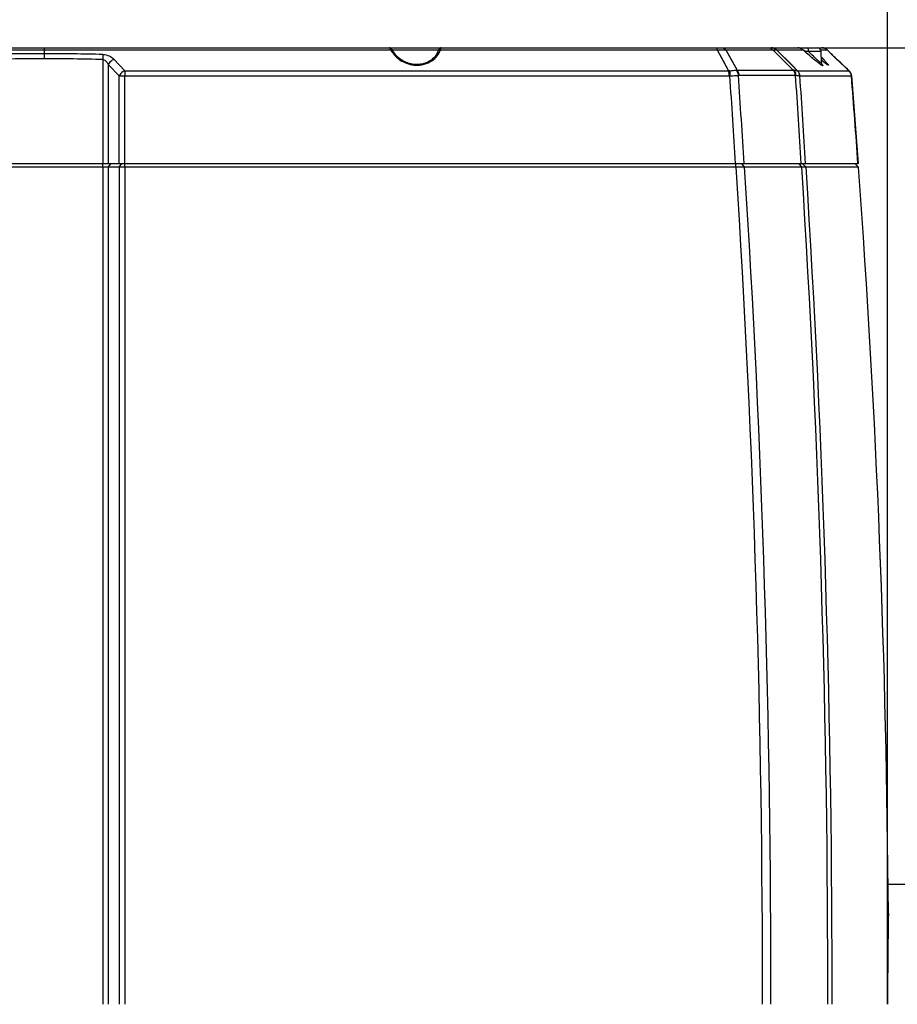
# Model space of a CAD drawing. Header units: millimetres. Extents: x 0 to 420, y 0 to 297.
# Tile 41 of 82: x 122 to 156, y 221 to 260. Entities that reach past the tile are written whole.
import ezdxf

# ---------------------------------------------------------------- set-up
doc = ezdxf.new("R2010")
doc.units = ezdxf.units.MM
doc.header["$LTSCALE"] = 23.1
doc.layers.get('0').update_dxf_attribs({"linetype": 'CONTINUOUS'})
doc.layers.add('02___PRT_ALL_AXES', color=7, linetype='CONTINUOUS')
doc.layers.add('DIM_PILOTEES', color=7, linetype='CONTINUOUS')
doc.styles.get("Standard").update_dxf_attribs({"font": 'txt', "width": 0.7})
doc.dimstyles.new('DIMSTYLE_3', dxfattribs={"dimtxt": 2.5, "dimasz": 3.5, "dimexe": 2, "dimexo": 0, "dimtad": 1, "dimdec": 1, "dimlfac": 3.333333, "dimdsep": 46, "dimtxsty": 'Standard', "dimblk": '_FILLED', "dimblk1": '_FILLED', "dimblk2": '_FILLED', "dimcen": 0.09, "dimazin": 2, "dimtp": 0.5, "dimtm": 0.5, "dimtfac": 1, "dimtdec": 1, "dimtofl": 0, "dimtmove": 0, "dimatfit": 3, "dimldrblk": '_FILLED', "dimfxl": 0, "dimtolj": 1, "dimarcsym": 0})
doc.dimstyles.new('DIMSTYLE_4', dxfattribs={"dimtxt": 2.5, "dimasz": 3.5, "dimexe": 2, "dimexo": 0, "dimtad": 1, "dimdec": 1, "dimlfac": 3.333333, "dimdsep": 46, "dimtxsty": 'Standard', "dimblk": '_FILLED', "dimblk1": '_FILLED', "dimblk2": '_FILLED', "dimcen": 0.09, "dimazin": 2, "dimtp": 0.8, "dimtm": 0.8, "dimtfac": 1, "dimtdec": 1, "dimtofl": 0, "dimtmove": 0, "dimatfit": 3, "dimldrblk": '_FILLED', "dimfxl": 0, "dimtolj": 1, "dimarcsym": 0})

# ---------------------------------------------------------------- blocks, each defined once
blk = doc.blocks.new('_FILLED')
at = {"color": 0, "linetype": 'ByBlock'}
blk.add_solid([(0, 0), (-1, 0.143), (-1, -0.143)], dxfattribs=at)
blk = doc.blocks.new('*D3')
at = {"layer": 'DIM_PILOTEES', "color": 2, "linetype": 'Continuous'}
for p, q in [((157.239, 235.292), (194.788, 235.292)), ((192.788, 235.292), (192.788, 177.969)), ((192.788, 120.646), (192.788, 177.969)), ((148.544, 120.646), (194.788, 120.646))]:
    blk.add_line(p, q, dxfattribs=at)
at = {"layer": 'DIM_PILOTEES', "color": 2, "linetype": 'Continuous', "xscale": 3.5, "yscale": 3.5, "zscale": 3.5}
for p, rotation in [((192.788, 235.292), 90), ((192.788, 120.646), 270)]:
    blk.add_blockref('_FILLED', p, dxfattribs=dict(at, rotation=rotation))
at = {"layer": 'DIM_PILOTEES', "color": 2, "linetype": 'Continuous', "insert": (189.663, 184.755), "char_height": 2.5, "width": 13.66071, "attachment_point": 2, "rotation": 90, "line_spacing_factor": 0.9}
blk.add_mtext('{\\ftxt;\\W0.0001;\\H0.0001;\\~}{\\ftxt;\\W3.6428571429;\\H2.5; }{\\ftxt;\\W0.0001;\\H0.0001;\\~}', dxfattribs=at)
blk = doc.blocks.new('*D4')
at = {"layer": 'DIM_PILOTEES', "color": 2, "linetype": 'Continuous'}
for p, q in [((149.343, 258.428), (204.727, 258.428)), ((202.727, 258.428), (202.727, 189.537)), ((202.727, 120.646), (202.727, 189.537)), ((148.544, 120.646), (204.727, 120.646))]:
    blk.add_line(p, q, dxfattribs=at)
at = {"layer": 'DIM_PILOTEES', "color": 2, "linetype": 'Continuous', "xscale": 3.5, "yscale": 3.5, "zscale": 3.5}
for p, rotation in [((202.727, 258.428), 90), ((202.727, 120.646), 270)]:
    blk.add_blockref('_FILLED', p, dxfattribs=dict(at, rotation=rotation))
at = {"layer": 'DIM_PILOTEES', "color": 2, "linetype": 'Continuous', "insert": (199.602, 190.323), "char_height": 2.5, "width": 13.39286, "attachment_point": 2, "rotation": 90, "line_spacing_factor": 0.9}
blk.add_mtext('{\\ftxt;\\W0.0001;\\H0.0001;\\~}{\\ftxt;\\W3.5714285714;\\H2.5; }{\\ftxt;\\W0.0001;\\H0.0001;\\~}', dxfattribs=at)
blk = doc.blocks.new('*D7')
at = {"layer": 'DIM_PILOTEES', "color": 2, "linetype": 'Continuous'}
for p, q in [((90.522, 221.258), (90.522, 266.318)), ((156, 221.258), (156, 266.318)), ((90.522, 264.318), (123.261, 264.318)), ((156, 264.318), (123.261, 264.318))]:
    blk.add_line(p, q, dxfattribs=at)
at = {"layer": 'DIM_PILOTEES', "color": 2, "linetype": 'Continuous', "xscale": 3.5, "yscale": 3.5, "zscale": 3.5, "rotation": 180}
blk.add_blockref('_FILLED', (90.522, 264.318), dxfattribs=at)
at = {"layer": 'DIM_PILOTEES', "color": 2, "linetype": 'Continuous', "xscale": 3.5, "yscale": 3.5, "zscale": 3.5}
blk.add_blockref('_FILLED', (156, 264.318), dxfattribs=at)
at = {"layer": 'DIM_PILOTEES', "color": 2, "linetype": 'Continuous', "insert": (123.261, 267.443), "char_height": 2.5, "width": 12.85714, "attachment_point": 2, "line_spacing_factor": 0.9}
blk.add_mtext('{\\ftxt;\\W0.0001;\\H0.0001;\\~}{\\ftxt;\\W3.4285714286;\\H2.5; }{\\ftxt;\\W0.0001;\\H0.0001;\\~}', dxfattribs=at)
blk = doc.blocks.new('*D13')
at = {"layer": 'DIM_PILOTEES', "color": 2, "linetype": 'Continuous'}
for p, q in [((76.512, 205.42), (76.512, 272.663)), ((169.865, 205.419), (169.865, 272.663)), ((76.512, 270.663), (123.188, 270.663)), ((169.865, 270.663), (123.188, 270.663))]:
    blk.add_line(p, q, dxfattribs=at)
at = {"layer": 'DIM_PILOTEES', "color": 2, "linetype": 'Continuous', "xscale": 3.5, "yscale": 3.5, "zscale": 3.5, "rotation": 180}
blk.add_blockref('_FILLED', (76.512, 270.663), dxfattribs=at)
at = {"layer": 'DIM_PILOTEES', "color": 2, "linetype": 'Continuous', "xscale": 3.5, "yscale": 3.5, "zscale": 3.5}
blk.add_blockref('_FILLED', (169.865, 270.663), dxfattribs=at)
at = {"layer": 'DIM_PILOTEES', "color": 2, "linetype": 'Continuous', "insert": (123.188, 273.788), "char_height": 2.5, "width": 12.05357, "attachment_point": 2, "line_spacing_factor": 0.9}
blk.add_mtext('{\\ftxt;\\W0.0001;\\H0.0001;\\~}{\\ftxt;\\W3.2142857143;\\H2.5; }{\\ftxt;\\W0.0001;\\H0.0001;\\~}', dxfattribs=at)

msp = doc.modelspace()

# ---------------------------------------------------------------- linework, layer by layer
at = {"color": 7, "linetype": 'Continuous'}
for p, q in [((92.9875, 258.4284), (153.4508, 258.4284)), ((109.7501, 258.3487), (136.6882, 258.3487)), ((123.2191, 258.4284), (123.2191, 258.0046)), ((138.5438, 258.3415), (136.7531, 258.3415)), ((136.7625, 258.3257), (136.7624, 258.3257)), ((138.6223, 258.3487), (149.3737, 258.3486)), ((149.3737, 258.3486), (149.8183, 257.54)), ((149.3737, 258.3486), (149.5957, 257.9448)), ((149.7158, 258.3506), (149.9329, 257.9547)), ((149.7158, 258.3506), (151.5368, 258.3506)), ((149.7159, 258.3506), (150.1505, 257.558)), ((151.5368, 258.3506), (152.3375, 257.558)), ((151.5368, 258.3506), (151.9368, 257.9547)), ((151.6884, 258.3486), (152.7127, 258.3487)), ((151.6884, 258.3486), (152.5051, 257.54)), ((153.4014, 258.3487), (153.6544, 258.3487)), ((153.8143, 258.2009), (153.6544, 258.3487)), ((125.4945, 257.9751), (125.4945, 253.9284)), ((125.9243, 257.9832), (126.3475, 257.5406)), ((149.5957, 257.9448), (149.8183, 257.54)), ((149.9329, 257.9547), (150.1505, 257.558)), ((151.9368, 257.9547), (152.3375, 257.558)), ((153.4192, 258.2836), (152.9337, 258.2836)), ((153.4578, 257.9309), (153.4307, 257.9533)), ((153.8261, 258.1804), (153.8143, 258.2009)), ((153.8261, 258.1804), (153.8143, 258.2009)), ((153.8313, 258.1714), (153.8261, 258.1804)), ((153.8313, 258.1714), (153.8261, 258.1804)), ((153.8828, 258.121), (153.8446, 258.1577)), ((153.8479, 258.1547), (153.8463, 258.1563)), ((153.8517, 258.151), (153.8479, 258.1547)), ((153.8574, 258.1455), (153.8517, 258.151)), ((153.8695, 258.1338), (153.8574, 258.1455)), ((153.8852, 258.1188), (153.8695, 258.1338)), ((153.9118, 258.0935), (153.8852, 258.1188)), ((153.9442, 258.0629), (153.9118, 258.0935)), ((153.9817, 258.0276), (153.9442, 258.0629)), ((154.0305, 257.9818), (153.9817, 258.0276)), ((154.029, 257.9832), (154.0305, 257.9818)), ((154.5009, 257.5406), (154.029, 257.9832)), ((154.1795, 257.8422), (154.0305, 257.9818)), ((125.7059, 257.7794), (125.7059, 253.9284)), ((125.7059, 257.7794), (126.1286, 257.3366)), ((126.3475, 257.5406), (132.884, 257.5405)), ((126.3475, 257.5406), (149.8183, 257.54)), ((132.884, 257.5405), (139.7219, 257.5404)), ((150.1505, 257.558), (152.3375, 257.558)), ((152.5051, 257.54), (154.5009, 257.5406)), ((153.6622, 257.7754), (153.6624, 257.7753)), ((154.5009, 257.5406), (154.5026, 257.539)), ((126.1286, 253.9284), (126.1286, 257.3366)), ((126.3492, 253.9284), (126.3492, 257.3437)), ((126.3492, 257.3437), (149.8327, 257.3431)), ((150.2191, 257.3649), (152.4061, 257.3649)), ((152.5994, 257.3431), (154.5963, 257.3437)), ((153.5054, 257.3433), (153.7364, 257.3435)), ((154.5963, 257.3437), (154.5964, 257.3437)), ((154.5964, 257.3437), (154.852, 253.9284)), ((91.5863, 253.9284), (154.852, 253.9284)), ((125.4945, 253.7894), (120.9438, 253.7894)), ((125.4945, 253.7894), (125.4964, 253.9284)), ((125.4945, 253.7894), (125.4945, 221.2584)), ((125.7059, 253.786), (125.8135, 253.9284)), ((125.7059, 253.786), (125.7059, 221.2584)), ((126.1286, 253.786), (125.7059, 253.786)), ((126.1286, 253.786), (126.2362, 253.9284)), ((126.1286, 253.786), (126.1286, 221.2584)), ((126.3492, 253.7893), (126.3465, 253.9284)), ((126.3492, 253.7893), (126.3492, 221.2584)), ((150.1146, 253.7893), (126.3492, 253.7893)), ((150.1146, 253.7893), (150.0917, 253.9284)), ((150.4462, 253.7919), (150.3405, 253.9284)), ((152.6658, 253.7919), (150.4462, 253.7919)), ((152.6658, 253.7919), (152.5602, 253.9284)), ((152.8342, 253.7893), (152.6863, 253.9284)), ((153.265, 253.7893), (152.8342, 253.7893)), ((154.8736, 253.7893), (152.8342, 253.7893)), ((153.6091, 253.7893), (153.265, 253.7893)), ((154.8736, 253.7893), (154.7241, 253.9284)), ((154.8737, 253.7893), (154.7241, 253.9284)), ((154.8737, 253.7893), (154.8736, 253.7893)), ((156.7291, 225.9084), (156.0177, 225.9084)), ((156.0313, 224.7975), (156.0313, 224.7931))]:
    msp.add_line(p, q, dxfattribs=at)
for points in [[(136.6505, 258.4257), (136.6303, 258.4283), (136.6265, 258.4284)], [(136.7625, 258.3257), (136.7506, 258.3457), (136.7362, 258.3661), (136.7213, 258.3834), (136.7055, 258.398), (136.6886, 258.41), (136.6702, 258.4194), (136.6505, 258.4257)], [(137.6257, 257.7831), (137.6008, 257.7852), (137.533, 257.794), (137.467, 257.8067), (137.4024, 257.8233), (137.3391, 257.8437), (137.2769, 257.868), (137.2158, 257.8961), (137.1557, 257.9284), (137.0967, 257.9651), (137.039, 258.0063), (136.9826, 258.0525), (136.9284, 258.1036), (136.8769, 258.1597), (136.829, 258.2206), (136.7853, 258.2862), (136.7624, 258.3257)], [(138.5324, 258.3136), (138.5167, 258.2741), (138.4857, 258.2108), (138.4495, 258.1512), (138.4084, 258.0957), (138.363, 258.0445), (138.3138, 257.9978), (138.2615, 257.956), (138.2067, 257.9188), (138.1498, 257.8863), (138.0912, 257.8584), (138.031, 257.8349), (137.9694, 257.8156), (137.9066, 257.8006), (137.8427, 257.7897), (137.7777, 257.7829), (137.7119, 257.7803), (137.6449, 257.7819), (137.6257, 257.7831)], [(138.6344, 258.427), (138.6199, 258.4232), (138.6065, 258.4175), (138.5944, 258.4101), (138.5839, 258.4016), (138.5751, 258.3926), (138.5676, 258.3833), (138.561, 258.3737), (138.5549, 258.3635), (138.5492, 258.3527), (138.5436, 258.341), (138.538, 258.3281), (138.5324, 258.3136)], [(138.6509, 258.4284), (138.6493, 258.4284), (138.6344, 258.427)], [(151.6884, 258.3486), (152.3007, 257.7425), (152.5051, 257.54)], [(153.6623, 257.7753), (153.6624, 257.7753), (153.6616, 257.7757), (153.6598, 257.7767), (153.6572, 257.7782), (153.6538, 257.7802), (153.6498, 257.7827), (153.6452, 257.7857), (153.64, 257.7892), (153.6343, 257.7931), (153.628, 257.7975), (153.6212, 257.8024), (153.6139, 257.8077), (153.606, 257.8134), (153.5977, 257.8197), (153.5888, 257.8264), (153.5794, 257.8335), (153.5696, 257.8411), (153.5591, 257.8492), (153.5482, 257.8578), (153.5368, 257.8669), (153.5249, 257.8764), (153.5124, 257.8864), (153.4995, 257.8968), (153.4861, 257.9077), (153.4722, 257.9191), (153.4578, 257.9309)], [(139.7219, 257.5404), (147.2032, 257.5401), (149.8183, 257.54)], [(153.4465, 257.7902), (153.4473, 257.789), (153.4482, 257.7877), (153.4482, 257.7876), (153.4473, 257.7892), (153.4456, 257.7927), (153.4432, 257.7984), (153.4402, 257.807), (153.4373, 257.8184), (153.4352, 257.8326), (153.4346, 257.8412)], [(154.5026, 257.539), (154.4439, 257.5941), (154.3557, 257.6769), (154.1795, 257.8422)], [(126.3492, 257.3437), (130.7269, 257.3437), (132.8892, 257.3436), (135.0851, 257.3436)], [(135.0851, 257.3436), (142.1624, 257.3434), (144.6599, 257.3433), (147.2162, 257.3433), (149.8327, 257.3431)], [(152.5994, 257.3431), (152.9431, 257.3433), (153.5054, 257.3433)], [(154.4263, 257.3437), (154.5291, 257.3439), (154.5963, 257.3437)]]:
    msp.add_lwpolyline(points, dxfattribs=at)
for centre, radius, start, end in [((137.6087, 258.8517), 1.049, 208.65089, 212.28646), ((151.4867, 258.1336), 0.2948, 46.83894, 89.95548), ((152.51, 258.1309), 0.2975, 47.05338, 89.98042), ((153.2693, 258.2784), 0.15, 2, 90), ((153.4508, 258.1284), 0.3, 47.25174, 90), ((123.2195, 169.8581), 88.3428, 90.000221, 91.4803), ((123.2195, 170.2275), 87.7771, 90.000223, 91.485594), ((123.2188, 169.8581), 88.3428, 88.5197, 89.999776), ((123.2188, 170.2275), 87.7771, 88.514406, 89.999774), ((158.1518, 263.6207), 7.3765, 230.20761, 230.79782), ((153.6107, 257.9806), 0.3, 31.22828, 47.25174), ((161.5359, 266.1518), 11.0934, 226.3797, 226.50441), ((176.3177, 281.7813), 32.6058, 226.56531, 226.87586), ((137.7096, 258.9211), 1.1648, 263.46444, 265.79459), ((149.8608, 256.3017), 1.2391, 89.81255, 91.96672), ((150.122, 257.2773), 0.2822, 84.19632, 92.12666), ((152.3612, 257.3631), 0.1964, 87.47831, 96.94784), ((152.4969, 257.4942), 0.0466, 79.8383, 90.99003), ((152.2917, 257.317), 0.3031, 4.78418, 47.58946), ((152.299, 257.3203), 0.3013, 4.34532, 46.82892), ((154.0577, 258.7162), 1.1485, 234.60995, 235.91892), ((152.8403, 257.3102), 0.776, 37.69884, 38.98296), ((154.2971, 257.3202), 0.3001, 40.09735, 47.23342), ((154.2973, 257.3203), 0.3, 4.48648, 46.80882), ((149.833, 256.5211), 0.822, 87.39868, 90.02333), ((-377.3323, 220.8813), 528.4619, 3.585304, 3.956235), ((-378.2903, 220.8818), 529.7493, 3.576519, 3.948821), ((-381.7157, 220.8873), 535.3838, 3.53825, 3.906617), ((-381.543, 220.8886), 535.3792, 3.538139, 3.904258), ((154.2959, 257.3192), 0.3017, 38.35098, 40.10397), ((154.2968, 257.3199), 0.3006, 33.00956, 38.35424), ((154.2984, 257.3209), 0.2987, 31.74265, 33.00314), ((154.2974, 257.3204), 0.2998, 25.86855, 31.73921), ((154.2973, 257.3203), 0.2999, 25.25688, 25.86828), ((-314.9309, 220.4781), 470.9722, 4.0728, 4.489452), ((-347.3298, 221.8392), 498.4693, 359.933236, 3.674965), ((-348.1868, 221.8393), 499.6557, 359.933393, 3.666528), ((-349.8404, 221.8802), 503.5185, 359.929246, 3.633695), ((-349.6688, 221.8804), 503.515, 359.929225, 3.633399), ((-281.9309, 221.8284), 437.9722, 0.38785, 4.184869), ((-281.9309, 221.8284), 437.9723, 0.388417, 4.184869), ((451.5082, 220.3706), 295.5099, 179.142499, 179.827871)]:
    msp.add_arc(centre, radius, start, end, dxfattribs=at)
for points, knots in [([(136.6259, 258.4284), (136.6282, 258.4284), (136.6396, 258.426), (136.6483, 258.4171), (136.6542, 258.41)], [0, 0, 0, 0, 0.1949658, 1, 1, 1, 1]), ([(136.6542, 258.41), (136.6572, 258.4063), (136.671, 258.3873), (136.6811, 258.3659), (136.6882, 258.3487)], [0, 0, 0, 0, 0.2045115, 1, 1, 1, 1]), ([(136.7624, 258.3257), (136.7566, 258.3364), (136.7314, 258.3535), (136.7029, 258.3519), (136.6882, 258.3487)], [0, 0, 0, 0, 0.4455813, 1, 1, 1, 1]), ([(136.7219, 258.2913), (136.8064, 258.1575), (137.0568, 257.9067), (137.3932, 257.7849), (137.577, 257.7639)], [0, 0, 0, 0, 0.4611024, 1, 1, 1, 1]), ([(137.6241, 257.7594), (137.7443, 257.7506), (137.9779, 257.7697), (138.2818, 257.9023), (138.5013, 258.1032), (138.5921, 258.2666), (138.6223, 258.3487)], [0, 0, 0, 0, 0.2917887, 0.5557086, 0.7883038, 1, 1, 1, 1]), ([(138.5324, 258.3136), (138.5377, 258.328), (138.5676, 258.3531), (138.6038, 258.3526), (138.6223, 258.3487)], [0, 0, 0, 0, 0.4485538, 1, 1, 1, 1]), ([(138.6223, 258.3487), (138.6249, 258.36), (138.6298, 258.3796), (138.6376, 258.4054), (138.6436, 258.4194), (138.6484, 258.4284), (138.6509, 258.4284)], [0, 0, 0, 0, 0.4079929, 0.7157303, 0.9135419, 1, 1, 1, 1]), ([(149.3433, 258.4284), (149.3465, 258.4284), (149.3543, 258.4214), (149.3652, 258.3947), (149.3705, 258.3686), (149.3737, 258.3486)], [0, 0, 0, 0, 0.1115529, 0.3093368, 1, 1, 1, 1]), ([(149.3737, 258.3486), (149.434, 258.3507), (149.5479, 258.3545), (149.6624, 258.3561), (149.7158, 258.3506)], [0, 0, 0, 0, 0.5291083, 1, 1, 1, 1]), ([(149.5733, 258.4284), (149.5997, 258.4284), (149.6558, 258.4127), (149.6979, 258.3737), (149.7159, 258.3506)], [0, 0, 0, 0, 0.4737239, 1, 1, 1, 1]), ([(151.3943, 258.4284), (151.4206, 258.4284), (151.4768, 258.4127), (151.5188, 258.3737), (151.5368, 258.3506)], [0, 0, 0, 0, 0.4737239, 1, 1, 1, 1]), ([(151.5368, 258.3506), (151.5692, 258.3546), (151.6201, 258.356), (151.6707, 258.3519), (151.6884, 258.3486)], [0, 0, 0, 0, 0.6452468, 1, 1, 1, 1]), ([(152.7127, 258.3487), (152.7253, 258.3396), (152.7663, 258.3214), (152.8414, 258.3042), (152.9029, 258.2953), (152.9337, 258.2836)], [0, 0, 0, 0, 0.2015433, 0.5734679, 1, 1, 1, 1]), ([(153.3925, 257.7799), (153.348, 257.8115), (153.2486, 257.889), (153.0207, 258.0771), (152.8393, 258.2359), (152.7127, 258.3487)], [0, 0, 0, 0, 0.1846416, 0.4261729, 1, 1, 1, 1]), ([(152.9337, 258.2836), (152.9334, 258.3023), (152.9291, 258.3381), (152.9137, 258.3911), (152.8824, 258.4284), (152.8604, 258.4284)], [0, 0, 0, 0, 0.3267666, 0.6152601, 1, 1, 1, 1]), ([(125.501, 258.1714), (125.5004, 258.1576), (125.4978, 258.0922), (125.4959, 258.0267), (125.4945, 257.9751)], [0, 0, 0, 0, 0.2113453, 1, 1, 1, 1]), ([(125.4945, 257.9751), (125.5207, 257.9737), (125.5717, 257.9557), (125.6293, 257.9047), (125.6731, 257.8446), (125.6958, 257.8014), (125.7059, 257.7794)], [0, 0, 0, 0, 0.262023, 0.5143092, 0.7592875, 1, 1, 1, 1]), ([(125.501, 258.1714), (125.5847, 258.1693), (125.743, 258.1312), (125.8734, 258.0364), (125.9243, 257.9832)], [0, 0, 0, 0, 0.5319855, 1, 1, 1, 1]), ([(125.9243, 257.9832), (125.9017, 257.9733), (125.8137, 257.9242), (125.7413, 257.8466), (125.7059, 257.7794)], [0, 0, 0, 0, 0.2451543, 1, 1, 1, 1]), ([(153.4346, 257.8412), (153.4347, 257.8394), (153.432, 257.8343), (153.4213, 257.8385), (153.409, 257.8449), (153.3904, 257.8578), (153.3677, 257.8752), (153.3405, 257.8974), (153.3098, 257.9239), (153.2624, 257.9659), (153.1974, 258.0259), (153.0824, 258.1355), (152.9941, 258.223), (152.9337, 258.2836)], [0, 0, 0, 0, 0.0079417, 0.0197687, 0.041825, 0.0745094, 0.1172994, 0.1693029, 0.2295322, 0.2969816, 0.4497482, 0.6209876, 1, 1, 1, 1]), ([(153.4271, 258.0634), (153.4715, 258.019), (153.5484, 257.9407), (153.6235, 257.8606), (153.6541, 257.8249)], [0, 0, 0, 0, 0.5717596, 1, 1, 1, 1]), ([(153.6145, 257.8063), (153.6054, 257.8131), (153.5631, 257.845), (153.5218, 257.8782), (153.4894, 257.9045)], [0, 0, 0, 0, 0.2132442, 1, 1, 1, 1]), ([(153.8446, 258.1577), (153.8414, 258.1609), (153.8372, 258.1655), (153.8323, 258.1698), (153.8313, 258.1714)], [0, 0, 0, 0, 0.7029344, 1, 1, 1, 1]), ([(126.3475, 257.5406), (126.3249, 257.5307), (126.2367, 257.4816), (126.1641, 257.4039), (126.1286, 257.3366)], [0, 0, 0, 0, 0.2451379, 1, 1, 1, 1]), ([(126.3475, 257.5406), (126.3478, 257.5267), (126.3488, 257.4611), (126.3491, 257.3955), (126.3492, 257.3437)], [0, 0, 0, 0, 0.2113316, 1, 1, 1, 1]), ([(149.8183, 257.54), (149.8205, 257.5262), (149.8291, 257.4609), (149.8321, 257.3949), (149.8327, 257.3431)], [0, 0, 0, 0, 0.2125899, 1, 1, 1, 1]), ([(149.8648, 257.5407), (149.9086, 257.5406), (149.991, 257.5474), (150.0729, 257.5578), (150.1115, 257.5593)], [0, 0, 0, 0, 0.5312036, 1, 1, 1, 1]), ([(149.8648, 257.5407), (149.8665, 257.5269), (149.8721, 257.4608), (149.8721, 257.3945), (149.8703, 257.3422)], [0, 0, 0, 0, 0.2110827, 1, 1, 1, 1]), ([(150.1115, 257.5593), (150.1231, 257.5466), (150.1673, 257.4889), (150.1928, 257.4178), (150.2013, 257.3632)], [0, 0, 0, 0, 0.2373667, 1, 1, 1, 1]), ([(150.1505, 257.558), (150.1604, 257.5453), (150.1978, 257.4871), (150.2155, 257.4175), (150.2191, 257.3649)], [0, 0, 0, 0, 0.2345686, 1, 1, 1, 1]), ([(152.3375, 257.558), (152.3474, 257.5453), (152.3847, 257.4871), (152.4025, 257.4175), (152.4061, 257.3649)], [0, 0, 0, 0, 0.2345686, 1, 1, 1, 1]), ([(152.3699, 257.5593), (152.3963, 257.5581), (152.4322, 257.5523), (152.4737, 257.5437), (152.4897, 257.5406), (152.4961, 257.5407)], [0, 0, 0, 0, 0.6205731, 0.8495721, 1, 1, 1, 1]), ([(152.3699, 257.5593), (152.3791, 257.5465), (152.4134, 257.4868), (152.4251, 257.4159), (152.4241, 257.3632)], [0, 0, 0, 0, 0.2301271, 1, 1, 1, 1]), ([(153.4543, 257.7848), (153.4595, 257.778), (153.4686, 257.7662), (153.4778, 257.7502), (153.4843, 257.7397), (153.4815, 257.7298), (153.4698, 257.7326), (153.4485, 257.7422), (153.4286, 257.7552), (153.4141, 257.765)], [0, 0, 0, 0, 0.1873158, 0.3232549, 0.4068556, 0.4487668, 0.5075177, 0.617668, 1, 1, 1, 1]), ([(153.6541, 257.8249), (153.6618, 257.816), (153.6749, 257.8003), (153.6889, 257.7817), (153.6963, 257.7699), (153.699, 257.764), (153.7005, 257.7595), (153.6984, 257.756), (153.6939, 257.7564), (153.685, 257.7594), (153.657, 257.7753), (153.6332, 257.7926), (153.6145, 257.8063)], [0, 0, 0, 0, 0.1940067, 0.3356093, 0.3856451, 0.4217029, 0.4445881, 0.4591725, 0.4787015, 0.5108527, 0.6180557, 1, 1, 1, 1]), ([(126.1286, 257.3366), (126.1442, 257.3379), (126.2177, 257.3425), (126.2913, 257.3438), (126.3492, 257.3437)], [0, 0, 0, 0, 0.213013, 1, 1, 1, 1]), ([(149.8703, 257.3422), (149.9302, 257.3426), (150.0408, 257.3475), (150.1508, 257.3588), (150.2013, 257.3632)], [0, 0, 0, 0, 0.5410828, 1, 1, 1, 1]), ([(152.4241, 257.3632), (152.4614, 257.36), (152.5107, 257.3534), (152.567, 257.3452), (152.5864, 257.3425), (152.5937, 257.3422)], [0, 0, 0, 0, 0.6569073, 0.871419, 1, 1, 1, 1]), ([(125.7059, 253.786), (125.6908, 253.7866), (125.6204, 253.7887), (125.5499, 253.7893), (125.4945, 253.7894)], [0, 0, 0, 0, 0.2135025, 1, 1, 1, 1]), ([(126.3492, 253.7893), (126.3289, 253.7894), (126.2553, 253.7891), (126.1818, 253.788), (126.1286, 253.786)], [0, 0, 0, 0, 0.2766788, 1, 1, 1, 1]), ([(150.4462, 253.7919), (150.4222, 253.7919), (150.3117, 253.7916), (150.2012, 253.7904), (150.1146, 253.7893)], [0, 0, 0, 0, 0.2164915, 1, 1, 1, 1]), ([(152.8342, 253.7893), (152.8149, 253.7909), (152.7587, 253.7913), (152.7027, 253.7919), (152.6658, 253.7919)], [0, 0, 0, 0, 0.3437031, 1, 1, 1, 1])]:
    msp.add_open_spline(points, degree=3, knots=knots, dxfattribs=at)
for points in [[(150.2013, 257.3632), (150.2072, 257.3643), (150.2131, 257.3649), (150.2191, 257.3649)], [(152.4061, 257.3649), (152.4121, 257.3649), (152.4181, 257.3642), (152.4241, 257.3632)], [(152.5937, 257.3422), (152.5956, 257.3428), (152.5975, 257.3431), (152.5994, 257.3431)], [(154.5685, 257.4483), (154.5839, 257.4157), (154.5935, 257.3797), (154.5963, 257.3437)]]:
    msp.add_open_spline(points, degree=3, dxfattribs=at)
at = {"layer": '02___PRT_ALL_AXES', "color": 7, "linetype": 'Continuous'}
msp.add_line((153.4346, 257.8412), (153.4192, 258.2836), dxfattribs=at)

# ---------------------------------------------------------------- dimensions: what is measured, and where the dimension line sits
at = {"layer": 'DIM_PILOTEES', "color": 2, "linetype": 'Continuous'}
for base, p1, p2, angle, text, dimstyle, picture, middle in [((76.5119, 270.6631), (169.8648, 205.4188), (76.5119, 205.4197), 180, '{\\ftxt;\\W0.0001;\\H0.0001;\\~}{\\ftxt;\\W3.2142857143;\\H2.5; }{\\ftxt;\\W0.0001;\\H0.0001;\\~}', 'DIMSTYLE_3', '*D13', (122.8312, 270.6631)), ((90.5224, 264.3181), (155.9996, 221.2584), (90.5224, 221.2584), 180, '{\\ftxt;\\W0.0001;\\H0.0001;\\~}{\\ftxt;\\W3.4285714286;\\H2.5; }{\\ftxt;\\W0.0001;\\H0.0001;\\~}', 'DIMSTYLE_3', '*D7', (122.9038, 264.3181)), ((202.7273, 258.4284), (148.5444, 120.6462), (149.3433, 258.4284), 90, '{\\ftxt;\\W0.0001;\\H0.0001;\\~}{\\ftxt;\\W3.5714285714;\\H2.5; }{\\ftxt;\\W0.0001;\\H0.0001;\\~}', 'DIMSTYLE_4', '*D4', (202.7273, 189.9657)), ((192.7883, 235.2917), (148.5444, 120.6462), (157.2391, 235.2917), 90, '{\\ftxt;\\W0.0001;\\H0.0001;\\~}{\\ftxt;\\W3.6428571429;\\H2.5; }{\\ftxt;\\W0.0001;\\H0.0001;\\~}', 'DIMSTYLE_3', '*D3', (192.7883, 184.398))]:
    dim = msp.add_linear_dim(base=base, p1=p1, p2=p2, angle=angle, text=text, dimstyle=dimstyle, dxfattribs=at)
    dim.commit()
    dim.dimension.update_dxf_attribs({"geometry": picture, "text_midpoint": middle, "dimtype": 160})

doc.saveas('drawing.dxf')
